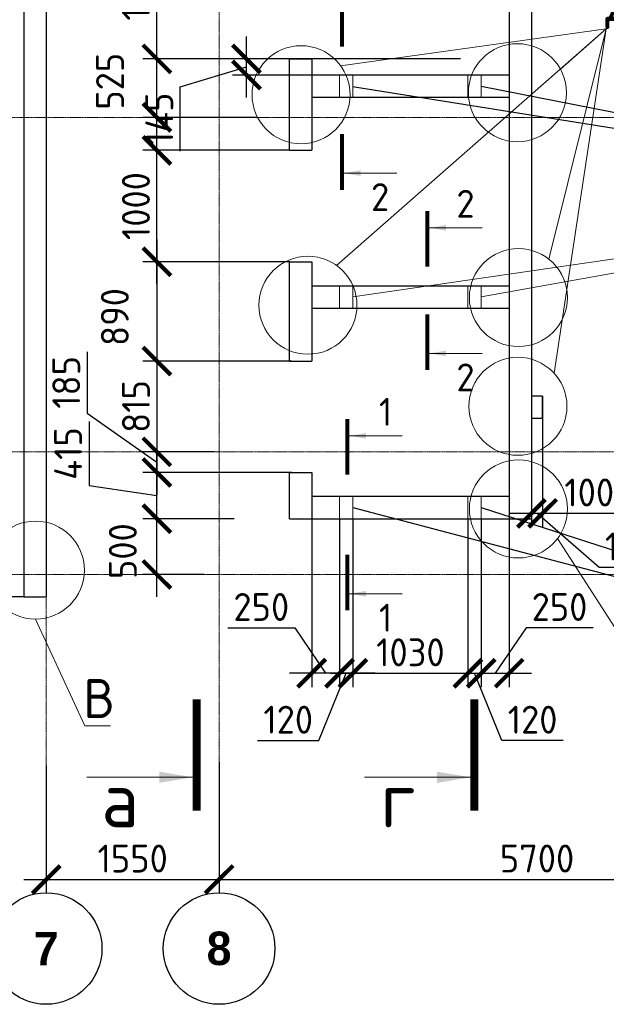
# Model space of a CAD drawing. Header units: millimetres. Extents: x 247266 to 730847, y -636031 to 10052.
# Tile 204 of 256: x 457405 to 462664, y -180260 to -171428. Entities that reach past the tile are written whole.
import ezdxf

# ---------------------------------------------------------------- set-up
doc = ezdxf.new("R2010")
doc.units = ezdxf.units.MM
doc.linetypes.add('______5', pattern=[1100, 800, -100, 100, -100])
doc.linetypes.add('осевая', pattern=[50.8, 31.75, -6.35, 6.35, -6.35])
for name, color, linetype, lineweight in [('Надписи', 7, 'Continuous', 18), ('Оси', 7, '______5', 18), ('СТЕНЫ', 7, 'Continuous', 30), ('ТОНКИЕ', 7, 'Continuous', 9), ('Узлы', 7, 'Continuous', 0)]:
    doc.layers.add(name, color=color, linetype=linetype, lineweight=lineweight)
for name, color, linetype in [('РАЗМЕРЫ', 7, 'Continuous'), ('СПДС_РАЗМЕРЫ', 7, 'Continuous'), ('СПДС_СИМВОЛЫ', 7, 'Continuous')]:
    doc.layers.add(name, color=color, linetype=linetype)
doc.styles.add('Century Gothic', font='GOTHIC.TTF')
doc.styles.add('GOST-2.304_Type-B', font='GOST_Common.ttf')
doc.dimstyles.new('СПДС', dxfattribs={"dimscale": 100, "dimtxt": 2.5, "dimasz": 2.5, "dimexe": 1.25, "dimexo": 0, "dimtad": 1, "dimdec": 0, "dimtxsty": 'GOST-2.304_Type-B', "dimblk": 'ARCHTICK', "dimcen": 2.5, "dimdle": 2, "dimadec": 0, "dimazin": 2, "dimtfac": 0.75, "dimtdec": 0, "dimtmove": 1, "dimatfit": 3, "dimfxl": 1, "dimtolj": 1, "dimarcsym": 1})

# ---------------------------------------------------------------- blocks, each defined once
blk = doc.blocks.new('_ArchTick')
at = {"color": 0, "linetype": 'ByBlock', "const_width": 0.15}
blk.add_lwpolyline([(-0.5, -0.5), (0.5, 0.5)], dxfattribs=at)
blk = doc.blocks.new('*D219')
at = {"layer": 'DEFPOINTS', "color": 0, "ltscale": 100}
for p in [(457216.3, -176404.6), (456710.3, -176604.6), (457443.2, -176604.6)]:
    blk.add_point(p, dxfattribs=at)
at = {"layer": 'РАЗМЕРЫ', "color": 0, "lineweight": -2}
for p, q in [((456710.3, -176204.6), (456710.3, -176804.6)), ((457216.3, -176404.6), (456585.3, -176404.6)), ((457443.2, -176604.6), (456585.3, -176604.6))]:
    blk.add_line(p, q, dxfattribs=at)
at = {"layer": 'РАЗМЕРЫ', "color": 0, "lineweight": -2, "ltscale": 100, "xscale": 250, "yscale": 250, "zscale": 250}
for p, rotation in [((456710.3, -176404.6), 90), ((456710.3, -176604.6), 270)]:
    blk.add_blockref('_ArchTick', p, dxfattribs=dict(at, rotation=rotation))
at = {"layer": 'РАЗМЕРЫ', "color": 0, "lineweight": 0, "ltscale": 100, "insert": (456357.2, -176139.5), "char_height": 250, "attachment_point": 5, "rotation": 90, "style": 'GOST-2.304_Type-B'}
blk.add_mtext('\\A1;200', dxfattribs=at)
blk = doc.blocks.new('*D334')
at = {"layer": 'DEFPOINTS', "color": 0, "ltscale": 100}
for p in [(462093.1, -174804.6), (463093.1, -174838.5), (462093.1, -175856.1)]:
    blk.add_point(p, dxfattribs=at)
at = {"layer": 'РАЗМЕРЫ', "color": 0, "lineweight": -2}
for p, q in [((462093.1, -174804.6), (462093.1, -175981.1)), ((463093.1, -174838.5), (463093.1, -175981.1)), ((463293.1, -175856.1), (461893.1, -175856.1))]:
    blk.add_line(p, q, dxfattribs=at)
at = {"layer": 'РАЗМЕРЫ', "color": 0, "lineweight": -2, "ltscale": 100, "xscale": 250, "yscale": 250, "zscale": 250, "rotation": 180}
blk.add_blockref('_ArchTick', (462093.1, -175856.1), dxfattribs=at)
at = {"layer": 'РАЗМЕРЫ', "color": 0, "lineweight": -2, "ltscale": 100, "xscale": 250, "yscale": 250, "zscale": 250}
blk.add_blockref('_ArchTick', (463093.1, -175856.1), dxfattribs=at)
at = {"layer": 'РАЗМЕРЫ', "color": 0, "lineweight": 0, "ltscale": 100, "insert": (462593.1, -175668.5), "char_height": 250, "attachment_point": 5, "style": 'GOST-2.304_Type-B'}
blk.add_mtext('\\A1;1000', dxfattribs=at)
blk = doc.blocks.new('*D335')
at = {"layer": 'DEFPOINTS', "color": 0, "ltscale": 100}
for p in [(461993.1, -174806.4), (462093.1, -174804.6), (461993.1, -175856.1)]:
    blk.add_point(p, dxfattribs=at)
at = {"layer": 'РАЗМЕРЫ', "color": 0, "lineweight": -2}
for p, q in [((461993.1, -174806.4), (461993.1, -175981.1)), ((462093.1, -174804.6), (462093.1, -175981.1)), ((462293.1, -175856.1), (461793.1, -175856.1)), ((462600, -176340.8), (462043.1, -175856.1)), ((463150.4, -176340.8), (462600, -176340.8))]:
    blk.add_line(p, q, dxfattribs=at)
at = {"layer": 'РАЗМЕРЫ', "color": 0, "lineweight": -2, "ltscale": 100, "xscale": 250, "yscale": 250, "zscale": 250}
blk.add_blockref('_ArchTick', (461993.1, -175856.1), dxfattribs=at)
at = {"layer": 'РАЗМЕРЫ', "color": 0, "lineweight": -2, "ltscale": 100, "xscale": 250, "yscale": 250, "zscale": 250, "rotation": 180}
blk.add_blockref('_ArchTick', (462093.1, -175856.1), dxfattribs=at)
at = {"layer": 'РАЗМЕРЫ', "color": 0, "lineweight": 0, "ltscale": 100, "insert": (462875.2, -176153.2), "char_height": 250, "attachment_point": 5, "style": 'GOST-2.304_Type-B'}
blk.add_mtext('\\A1;100', dxfattribs=at)
blk = doc.blocks.new('NSY101')
at = {"color": 0, "linetype": 'ByBlock', "lineweight": -2}
blk.add_circle((0, 0), 50, dxfattribs=at)
blk = doc.blocks.new('СЛОЖНЫЙ_ОБЪЕКТ_34')
at = {"layer": 'Оси', "color": 16, "linetype": 'Continuous', "lineweight": 25, "transparency": 33554687, "xscale": 9.999999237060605, "yscale": 9.999999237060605, "zscale": 9.999999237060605}
blk.add_blockref('NSY101', (24563, -43009.5), dxfattribs=at)
at = {"layer": 'Оси', "color": 16, "linetype": 'Continuous', "lineweight": 25, "transparency": 33554687, "insert": (24563, -43009.5), "char_height": 300, "width": 385, "attachment_point": 5, "style": 'Century Gothic'}
blk.add_mtext('\\A1;{\\fCentury Gothic|i0|b1;\\H300.000000;\\W1.000000;\\C16;7}\\P', dxfattribs=at)
blk = doc.blocks.new('СЛОЖНЫЙ_ОБЪЕКТ_35')
at = {"layer": 'Оси', "color": 16, "linetype": 'Continuous', "lineweight": 25, "transparency": 33554687, "xscale": 9.999999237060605, "yscale": 9.999999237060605, "zscale": 9.999999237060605}
blk.add_blockref('NSY101', (26113, -43009.5), dxfattribs=at)
at = {"layer": 'Оси', "color": 16, "linetype": 'Continuous', "lineweight": 25, "transparency": 33554687, "insert": (26113, -43009.5), "char_height": 300, "width": 385, "attachment_point": 5, "style": 'Century Gothic'}
blk.add_mtext('\\A1;{\\fCentury Gothic|i0|b1;\\H300.000000;\\W1.000000;\\C16;8}\\P', dxfattribs=at)
blk = doc.blocks.new('*D605')
at = {"layer": 'DEFPOINTS', "color": 0, "ltscale": 100}
for p in [(457643.2, -178117.6), (459193.2, -178087.7), (459193.2, -179140.2)]:
    blk.add_point(p, dxfattribs=at)
at = {"layer": 'РАЗМЕРЫ', "color": 0, "lineweight": -2}
for p, q in [((457643.2, -178117.6), (457643.2, -179265.2)), ((459193.2, -178087.7), (459193.2, -179265.2)), ((457443.2, -179140.2), (459393.2, -179140.2))]:
    blk.add_line(p, q, dxfattribs=at)
at = {"layer": 'РАЗМЕРЫ', "color": 0, "lineweight": -2, "ltscale": 100, "xscale": 250, "yscale": 250, "zscale": 250, "rotation": 180}
blk.add_blockref('_ArchTick', (457643.2, -179140.2), dxfattribs=at)
at = {"layer": 'РАЗМЕРЫ', "color": 0, "lineweight": -2, "ltscale": 100, "xscale": 250, "yscale": 250, "zscale": 250}
blk.add_blockref('_ArchTick', (459193.2, -179140.2), dxfattribs=at)
at = {"layer": 'РАЗМЕРЫ', "color": 0, "lineweight": 0, "ltscale": 100, "insert": (458418.2, -178952.6), "char_height": 250, "attachment_point": 5, "style": 'GOST-2.304_Type-B'}
blk.add_mtext('\\A1;1550', dxfattribs=at)
blk = doc.blocks.new('*D606')
at = {"layer": 'DEFPOINTS', "color": 0, "ltscale": 100}
for p in [(459193.2, -178366.3), (464893.2, -178475.8), (464893.2, -179140.2)]:
    blk.add_point(p, dxfattribs=at)
at = {"layer": 'РАЗМЕРЫ', "color": 0, "lineweight": -2}
for p, q in [((459193.2, -178366.3), (459193.2, -179265.2)), ((464893.2, -178475.8), (464893.2, -179265.2)), ((458993.2, -179140.2), (465093.2, -179140.2))]:
    blk.add_line(p, q, dxfattribs=at)
at = {"layer": 'РАЗМЕРЫ', "color": 0, "lineweight": -2, "ltscale": 100, "xscale": 250, "yscale": 250, "zscale": 250, "rotation": 180}
blk.add_blockref('_ArchTick', (459193.2, -179140.2), dxfattribs=at)
at = {"layer": 'РАЗМЕРЫ', "color": 0, "lineweight": -2, "ltscale": 100, "xscale": 250, "yscale": 250, "zscale": 250}
blk.add_blockref('_ArchTick', (464893.2, -179140.2), dxfattribs=at)
at = {"layer": 'РАЗМЕРЫ', "color": 0, "lineweight": 0, "ltscale": 100, "insert": (462043.2, -178952.3), "char_height": 250, "attachment_point": 5, "style": 'GOST-2.304_Type-B'}
blk.add_mtext('\\A1;5700', dxfattribs=at)
blk = doc.blocks.new('*D1403')
at = {"layer": 'DEFPOINTS', "color": 0, "ltscale": 100}
for p in [(458635.1, -175904.6), (459329.4, -175904.6), (459057.6, -176404.6)]:
    blk.add_point(p, dxfattribs=at)
at = {"layer": 'РАЗМЕРЫ', "color": 0, "lineweight": -2}
for p, q in [((458635.1, -176604.6), (458635.1, -175704.6)), ((459329.4, -175904.6), (458510.1, -175904.6)), ((459057.6, -176404.6), (458510.1, -176404.6))]:
    blk.add_line(p, q, dxfattribs=at)
at = {"layer": 'РАЗМЕРЫ', "color": 0, "lineweight": -2, "ltscale": 100, "xscale": 250, "yscale": 250, "zscale": 250}
for p, rotation in [((458635.1, -175904.6), 90), ((458635.1, -176404.6), 270)]:
    blk.add_blockref('_ArchTick', p, dxfattribs=dict(at, rotation=rotation))
at = {"layer": 'РАЗМЕРЫ', "color": 0, "lineweight": 0, "ltscale": 100, "insert": (458329.8, -176194.7), "char_height": 250, "attachment_point": 5, "rotation": 90, "style": 'GOST-2.304_Type-B'}
blk.add_mtext('\\A1;500', dxfattribs=at)
blk = doc.blocks.new('*D1404')
at = {"layer": 'DEFPOINTS', "color": 0, "ltscale": 100}
for p in [(458635.1, -175489.6), (459101.4, -175489.6), (459147.4, -175904.6)]:
    blk.add_point(p, dxfattribs=at)
at = {"layer": 'РАЗМЕРЫ', "color": 0, "lineweight": -2}
for p, q in [((458026.7, -175031.9), (458026.7, -175607.3)), ((458635.1, -176104.6), (458635.1, -175289.6)), ((459101.4, -175489.6), (458510.1, -175489.6)), ((458026.7, -175607.3), (458635.1, -175697.1)), ((459147.4, -175904.6), (458510.1, -175904.6))]:
    blk.add_line(p, q, dxfattribs=at)
at = {"layer": 'РАЗМЕРЫ', "color": 0, "lineweight": -2, "ltscale": 100, "xscale": 250, "yscale": 250, "zscale": 250}
for p, rotation in [((458635.1, -175489.6), 90), ((458635.1, -175904.6), 270)]:
    blk.add_blockref('_ArchTick', p, dxfattribs=dict(at, rotation=rotation))
at = {"layer": 'РАЗМЕРЫ', "color": 0, "lineweight": 0, "ltscale": 100, "insert": (457839.1, -175319.6), "char_height": 250, "attachment_point": 5, "rotation": 90, "style": 'GOST-2.304_Type-B'}
blk.add_mtext('\\A1;415', dxfattribs=at)
blk = doc.blocks.new('*D1405')
at = {"layer": 'DEFPOINTS', "color": 0, "ltscale": 100}
for p in [(459147.4, -175304.6), (458635.1, -175489.6), (459846.1, -175489.6)]:
    blk.add_point(p, dxfattribs=at)
at = {"layer": 'РАЗМЕРЫ', "color": 0, "lineweight": -2}
for p, q in [((458010.3, -174405.9), (458010.3, -174956.3)), ((458010.3, -174956.3), (458635.1, -175397.1)), ((458635.1, -175104.6), (458635.1, -175689.6)), ((459147.4, -175304.6), (458510.1, -175304.6)), ((459846.1, -175489.6), (458510.1, -175489.6))]:
    blk.add_line(p, q, dxfattribs=at)
at = {"layer": 'РАЗМЕРЫ', "color": 0, "lineweight": -2, "ltscale": 100, "xscale": 250, "yscale": 250, "zscale": 250}
for p, rotation in [((458635.1, -175304.6), 90), ((458635.1, -175489.6), 270)]:
    blk.add_blockref('_ArchTick', p, dxfattribs=dict(at, rotation=rotation))
at = {"layer": 'РАЗМЕРЫ', "color": 0, "lineweight": 0, "ltscale": 100, "insert": (457822.7, -174681.1), "char_height": 250, "attachment_point": 5, "rotation": 90, "style": 'GOST-2.304_Type-B'}
blk.add_mtext('\\A1;185', dxfattribs=at)
blk = doc.blocks.new('*D1406')
at = {"layer": 'DEFPOINTS', "color": 0, "ltscale": 100}
for p in [(458635.1, -172599.6), (459822.1, -172599.6), (459247.2, -173599.6)]:
    blk.add_point(p, dxfattribs=at)
at = {"layer": 'РАЗМЕРЫ', "color": 0, "lineweight": -2}
for p, q in [((458635.1, -173799.6), (458635.1, -172399.6)), ((459822.1, -172599.6), (458510.1, -172599.6)), ((459247.2, -173599.6), (458510.1, -173599.6))]:
    blk.add_line(p, q, dxfattribs=at)
at = {"layer": 'РАЗМЕРЫ', "color": 0, "lineweight": -2, "ltscale": 100, "xscale": 250, "yscale": 250, "zscale": 250}
for p, rotation in [((458635.1, -172599.6), 90), ((458635.1, -173599.6), 270)]:
    blk.add_blockref('_ArchTick', p, dxfattribs=dict(at, rotation=rotation))
at = {"layer": 'РАЗМЕРЫ', "color": 0, "lineweight": 0, "ltscale": 100, "insert": (458447.5, -173099.6), "char_height": 250, "attachment_point": 5, "rotation": 90, "style": 'GOST-2.304_Type-B'}
blk.add_mtext('\\A1;1000', dxfattribs=at)
blk = doc.blocks.new('*D1407')
at = {"layer": 'DEFPOINTS', "color": 0, "ltscale": 100}
for p in [(458635.1, -171779.6), (459020.1, -171779.6), (459532.6, -172304.6)]:
    blk.add_point(p, dxfattribs=at)
at = {"layer": 'РАЗМЕРЫ', "color": 0, "lineweight": -2}
for p, q in [((458635.1, -172504.6), (458635.1, -171579.6)), ((459020.1, -171779.6), (458510.1, -171779.6)), ((459532.6, -172304.6), (458510.1, -172304.6))]:
    blk.add_line(p, q, dxfattribs=at)
at = {"layer": 'РАЗМЕРЫ', "color": 0, "lineweight": -2, "ltscale": 100, "xscale": 250, "yscale": 250, "zscale": 250}
for p, rotation in [((458635.1, -171779.6), 90), ((458635.1, -172304.6), 270)]:
    blk.add_blockref('_ArchTick', p, dxfattribs=dict(at, rotation=rotation))
at = {"layer": 'РАЗМЕРЫ', "color": 0, "lineweight": 0, "ltscale": 100, "insert": (458215, -171980.3), "char_height": 250, "attachment_point": 5, "rotation": 90, "style": 'GOST-2.304_Type-B'}
blk.add_mtext('\\A1;525', dxfattribs=at)
blk = doc.blocks.new('*D1410')
at = {"layer": 'DEFPOINTS', "color": 0, "ltscale": 100}
for p in [(459829.7, -173599.6), (458635.1, -174489.6), (459841.7, -174489.6)]:
    blk.add_point(p, dxfattribs=at)
at = {"layer": 'РАЗМЕРЫ', "color": 0, "lineweight": -2}
for p, q in [((458635.1, -173399.6), (458635.1, -174689.6)), ((459829.7, -173599.6), (458510.1, -173599.6)), ((459841.7, -174489.6), (458510.1, -174489.6))]:
    blk.add_line(p, q, dxfattribs=at)
at = {"layer": 'РАЗМЕРЫ', "color": 0, "lineweight": -2, "ltscale": 100, "xscale": 250, "yscale": 250, "zscale": 250}
for p, rotation in [((458635.1, -173599.6), 90), ((458635.1, -174489.6), 270)]:
    blk.add_blockref('_ArchTick', p, dxfattribs=dict(at, rotation=rotation))
at = {"layer": 'РАЗМЕРЫ', "color": 0, "lineweight": 0, "ltscale": 100, "insert": (458258.2, -174094.9), "char_height": 250, "attachment_point": 5, "rotation": 90, "style": 'GOST-2.304_Type-B'}
blk.add_mtext('\\A1;890', dxfattribs=at)
blk = doc.blocks.new('*D1411')
at = {"layer": 'DEFPOINTS', "color": 0, "ltscale": 100}
for p in [(459841.7, -174489.6), (458635.1, -175304.6), (458959.3, -175304.6)]:
    blk.add_point(p, dxfattribs=at)
at = {"layer": 'РАЗМЕРЫ', "color": 0, "lineweight": -2}
for p, q in [((458635.1, -174289.6), (458635.1, -175504.6)), ((459841.7, -174489.6), (458510.1, -174489.6)), ((458959.3, -175304.6), (458510.1, -175304.6))]:
    blk.add_line(p, q, dxfattribs=at)
at = {"layer": 'РАЗМЕРЫ', "color": 0, "lineweight": -2, "ltscale": 100, "xscale": 250, "yscale": 250, "zscale": 250}
for p, rotation in [((458635.1, -174489.6), 90), ((458635.1, -175304.6), 270)]:
    blk.add_blockref('_ArchTick', p, dxfattribs=dict(at, rotation=rotation))
at = {"layer": 'РАЗМЕРЫ', "color": 0, "lineweight": 0, "ltscale": 100, "insert": (458447.5, -174897.1), "char_height": 250, "attachment_point": 5, "rotation": 90, "style": 'GOST-2.304_Type-B'}
blk.add_mtext('\\A1;815', dxfattribs=at)
blk = doc.blocks.new('*D1412')
at = {"layer": 'DEFPOINTS', "color": 0, "ltscale": 100}
for p in [(458635.1, -170479.1), (458827.3, -170479.1), (459823.1, -171779.6)]:
    blk.add_point(p, dxfattribs=at)
at = {"layer": 'РАЗМЕРЫ', "color": 0, "lineweight": -2}
for p, q in [((458635.1, -171979.6), (458635.1, -170279.1)), ((458827.3, -170479.1), (458510.1, -170479.1)), ((459823.1, -171779.6), (458510.1, -171779.6))]:
    blk.add_line(p, q, dxfattribs=at)
at = {"layer": 'РАЗМЕРЫ', "color": 0, "lineweight": -2, "ltscale": 100, "xscale": 250, "yscale": 250, "zscale": 250}
for p, rotation in [((458635.1, -170479.1), 90), ((458635.1, -171779.6), 270)]:
    blk.add_blockref('_ArchTick', p, dxfattribs=dict(at, rotation=rotation))
at = {"layer": 'РАЗМЕРЫ', "color": 0, "lineweight": 0, "ltscale": 100, "insert": (458447.5, -171129.3), "char_height": 250, "attachment_point": 5, "rotation": 90, "style": 'GOST-2.304_Type-B'}
blk.add_mtext('\\A1;1300', dxfattribs=at)
blk = doc.blocks.new('*D1413')
at = {"layer": 'DEFPOINTS', "color": 0, "ltscale": 100}
for p in [(459438.2, -171779.6), (461357.7, -171779.6), (460023.1, -171924.6)]:
    blk.add_point(p, dxfattribs=at)
at = {"layer": 'РАЗМЕРЫ', "color": 0, "lineweight": -2}
for p, q in [((459438.2, -172124.6), (459438.2, -171579.6)), ((461357.7, -171779.6), (459313.2, -171779.6)), ((458844.1, -172030.3), (459438.2, -171852.1)), ((460023.1, -171924.6), (459313.2, -171924.6)), ((458844.1, -172605.7), (458844.1, -172030.3))]:
    blk.add_line(p, q, dxfattribs=at)
at = {"layer": 'РАЗМЕРЫ', "color": 0, "lineweight": -2, "ltscale": 100, "xscale": 250, "yscale": 250, "zscale": 250}
for p, rotation in [((459438.2, -171779.6), 90), ((459438.2, -171924.6), 270)]:
    blk.add_blockref('_ArchTick', p, dxfattribs=dict(at, rotation=rotation))
at = {"layer": 'РАЗМЕРЫ', "color": 0, "lineweight": 0, "ltscale": 100, "insert": (458656.4, -172318), "char_height": 250, "attachment_point": 5, "rotation": 90, "style": 'GOST-2.304_Type-B'}
blk.add_mtext('\\A1;145', dxfattribs=at)
blk = doc.blocks.new('*D3742')
at = {"layer": 'DEFPOINTS', "color": 0, "ltscale": 100}
for p in [(460023.1, -175904.6), (460273.1, -175904.6), (460023.1, -177290.2)]:
    blk.add_point(p, dxfattribs=at)
at = {"layer": 'СПДС_РАЗМЕРЫ', "color": 0, "lineweight": -2, "ltscale": 100}
for p, q in [((460023.1, -175904.6), (460023.1, -177415.2)), ((460273.1, -175904.6), (460273.1, -177415.2)), ((459270.9, -176883.4), (459871.4, -176883.4)), ((459871.4, -176883.4), (460148.1, -177290.2)), ((460473.1, -177290.2), (459823.1, -177290.2))]:
    blk.add_line(p, q, dxfattribs=at)
at = {"layer": 'СПДС_РАЗМЕРЫ', "color": 0, "lineweight": -2, "ltscale": 100, "xscale": 250, "yscale": 250, "zscale": 250, "rotation": 180}
blk.add_blockref('_ArchTick', (460023.1, -177290.2), dxfattribs=at)
at = {"layer": 'СПДС_РАЗМЕРЫ', "color": 0, "lineweight": -2, "ltscale": 100, "xscale": 250, "yscale": 250, "zscale": 250}
blk.add_blockref('_ArchTick', (460273.1, -177290.2), dxfattribs=at)
at = {"layer": 'СПДС_РАЗМЕРЫ', "color": 0, "ltscale": 100, "insert": (459571.2, -176695.8), "char_height": 250, "attachment_point": 5, "style": 'GOST-2.304_Type-B'}
blk.add_mtext('\\A1;250', dxfattribs=at)
blk = doc.blocks.new('*D3743')
at = {"layer": 'DEFPOINTS', "color": 0, "ltscale": 100}
for p in [(460273.1, -175904.6), (460393.1, -175904.6), (460273.1, -177290.2)]:
    blk.add_point(p, dxfattribs=at)
at = {"layer": 'СПДС_РАЗМЕРЫ', "color": 0, "lineweight": -2, "ltscale": 100}
for p, q in [((460273.1, -175904.6), (460273.1, -177415.2)), ((460393.1, -175904.6), (460393.1, -177415.2)), ((460593.1, -177290.2), (460073.1, -177290.2)), ((460087.8, -177894.5), (460333.1, -177290.2)), ((459537.3, -177894.5), (460087.8, -177894.5))]:
    blk.add_line(p, q, dxfattribs=at)
at = {"layer": 'СПДС_РАЗМЕРЫ', "color": 0, "lineweight": -2, "ltscale": 100, "xscale": 250, "yscale": 250, "zscale": 250}
blk.add_blockref('_ArchTick', (460273.1, -177290.2), dxfattribs=at)
at = {"layer": 'СПДС_РАЗМЕРЫ', "color": 0, "lineweight": -2, "ltscale": 100, "xscale": 250, "yscale": 250, "zscale": 250, "rotation": 180}
blk.add_blockref('_ArchTick', (460393.1, -177290.2), dxfattribs=at)
at = {"layer": 'СПДС_РАЗМЕРЫ', "color": 0, "ltscale": 100, "insert": (459812.5, -177706.8), "char_height": 250, "attachment_point": 5, "style": 'GOST-2.304_Type-B'}
blk.add_mtext('\\A1;120', dxfattribs=at)
blk = doc.blocks.new('*D3744')
at = {"layer": 'DEFPOINTS', "color": 0, "ltscale": 100}
for p in [(460393.1, -175904.6), (461423.1, -175904.6), (461423.1, -177290.2)]:
    blk.add_point(p, dxfattribs=at)
at = {"layer": 'СПДС_РАЗМЕРЫ', "color": 0, "lineweight": -2, "ltscale": 100}
for p, q in [((460393.1, -175904.6), (460393.1, -177415.2)), ((461423.1, -175904.6), (461423.1, -177415.2)), ((460193.1, -177290.2), (461623.1, -177290.2))]:
    blk.add_line(p, q, dxfattribs=at)
at = {"layer": 'СПДС_РАЗМЕРЫ', "color": 0, "lineweight": -2, "ltscale": 100, "xscale": 250, "yscale": 250, "zscale": 250, "rotation": 180}
blk.add_blockref('_ArchTick', (460393.1, -177290.2), dxfattribs=at)
at = {"layer": 'СПДС_РАЗМЕРЫ', "color": 0, "lineweight": -2, "ltscale": 100, "xscale": 250, "yscale": 250, "zscale": 250}
blk.add_blockref('_ArchTick', (461423.1, -177290.2), dxfattribs=at)
at = {"layer": 'СПДС_РАЗМЕРЫ', "color": 0, "ltscale": 100, "insert": (460908.1, -177102.6), "char_height": 250, "attachment_point": 5, "style": 'GOST-2.304_Type-B'}
blk.add_mtext('\\A1;1030', dxfattribs=at)
blk = doc.blocks.new('*D3745')
at = {"layer": 'DEFPOINTS', "color": 0, "ltscale": 100}
for p in [(461543.1, -175904.6), (461793.1, -175904.6), (461793.1, -177290.2)]:
    blk.add_point(p, dxfattribs=at)
at = {"layer": 'СПДС_РАЗМЕРЫ', "color": 0, "lineweight": -2, "ltscale": 100}
for p, q in [((461543.1, -175904.6), (461543.1, -177415.2)), ((461793.1, -175904.6), (461793.1, -177415.2)), ((461944.8, -176883.4), (461668.1, -177290.2)), ((462545.3, -176883.4), (461944.8, -176883.4)), ((461343.1, -177290.2), (461993.1, -177290.2))]:
    blk.add_line(p, q, dxfattribs=at)
at = {"layer": 'СПДС_РАЗМЕРЫ', "color": 0, "lineweight": -2, "ltscale": 100, "xscale": 250, "yscale": 250, "zscale": 250, "rotation": 180}
blk.add_blockref('_ArchTick', (461543.1, -177290.2), dxfattribs=at)
at = {"layer": 'СПДС_РАЗМЕРЫ', "color": 0, "lineweight": -2, "ltscale": 100, "xscale": 250, "yscale": 250, "zscale": 250}
blk.add_blockref('_ArchTick', (461793.1, -177290.2), dxfattribs=at)
at = {"layer": 'СПДС_РАЗМЕРЫ', "color": 0, "ltscale": 100, "insert": (462245, -176695.8), "char_height": 250, "attachment_point": 5, "style": 'GOST-2.304_Type-B'}
blk.add_mtext('\\A1;250', dxfattribs=at)
blk = doc.blocks.new('*D3746')
at = {"layer": 'DEFPOINTS', "color": 0, "ltscale": 100}
for p in [(461423.1, -175904.6), (461543.1, -175904.6), (461543.1, -177290.2)]:
    blk.add_point(p, dxfattribs=at)
at = {"layer": 'СПДС_РАЗМЕРЫ', "color": 0, "lineweight": -2, "ltscale": 100}
for p, q in [((461423.1, -175904.6), (461423.1, -177415.2)), ((461543.1, -175904.6), (461543.1, -177415.2)), ((461223.1, -177290.2), (461743.1, -177290.2)), ((461728.4, -177894.5), (461483.1, -177290.2)), ((462278.9, -177894.5), (461728.4, -177894.5))]:
    blk.add_line(p, q, dxfattribs=at)
at = {"layer": 'СПДС_РАЗМЕРЫ', "color": 0, "lineweight": -2, "ltscale": 100, "xscale": 250, "yscale": 250, "zscale": 250}
blk.add_blockref('_ArchTick', (461423.1, -177290.2), dxfattribs=at)
at = {"layer": 'СПДС_РАЗМЕРЫ', "color": 0, "lineweight": -2, "ltscale": 100, "xscale": 250, "yscale": 250, "zscale": 250, "rotation": 180}
blk.add_blockref('_ArchTick', (461543.1, -177290.2), dxfattribs=at)
at = {"layer": 'СПДС_РАЗМЕРЫ', "color": 0, "ltscale": 100, "insert": (462003.6, -177706.8), "char_height": 250, "attachment_point": 5, "style": 'GOST-2.304_Type-B'}
blk.add_mtext('\\A1;120', dxfattribs=at)

msp = doc.modelspace()

# ---------------------------------------------------------------- linework, layer by layer
at = {"layer": 'Надписи', "lineweight": 15, "ltscale": 0.3}
for p, q in [((460246.82, -173632.87, -720), (462664.2, -171508.83, -720)), ((460282.52, -171841.76, -720), (462664.2, -171508.83, -720)), ((462149.98, -173576.16, -720), (462664.2, -171508.83, -720)), ((462196.63, -174599.74, -720), (462664.2, -171508.83, -720)), ((462196.63, -174599.74, -720), (462664.2, -171508.83, -720)), ((462252.62, -171871.32, -720), (462664.2, -171508.83, -720)), ((462252.62, -171871.32, -720), (462664.2, -171508.83, -720)), ((462252.62, -171871.32, -720), (462664.2, -171508.83, -720)), ((462664.2, -171508.83, -720), (462664.3, -171508.83, -720)), ((462227.51, -176080.89, -720), (462795.1, -176964.77, -720)), ((462227.51, -176080.89, -720), (462795.1, -176964.77, -720)), ((462227.51, -176080.89, -720), (462795.1, -176964.77, -720)), ((457546.43, -176804.64, -360), (457990.1, -177762.56, -360)), ((457546.43, -176804.64, -360), (457990.1, -177762.56, -360)), ((457546.43, -176804.64, -360), (457990.1, -177762.56, -360)), ((457990.1, -177762.56, -360), (457990.2, -177762.56, -360)), ((457990.31, -177762.21, -360), (458220.52, -177762.21, -360))]:
    msp.add_line(p, q, dxfattribs=at)
at = {"layer": 'Надписи'}
for centre in [(459927.61, -172100.94, -360), (461867.25, -172082.56, -360), (459989.37, -173989.05, -360), (461876.44, -173920.14, -360), (461871.83, -174895.8, -720), (461876.44, -175816.52, -360), (457546.43, -176365.16)]:
    msp.add_circle(centre, 439.48, dxfattribs=at)
at = {"layer": 'Оси', "linetype": 'осевая', "lineweight": 0, "ltscale": 0.3, "transparency": 33554687}
for p, q in [((457643.2, -165446.24, -1120), (457643.2, -179244.01, -1120)), ((459193.2, -165446.24, -1120), (459193.2, -179244.01, -1120)), ((454105.92, -172304.56, -1120), (468250.56, -172304.56, -1120)), ((454105.92, -175304.56, -1120), (468250.56, -175304.56, -1120)), ((454105.92, -176404.56, -1120), (468250.56, -176404.56, -1120))]:
    msp.add_line(p, q, dxfattribs=at)
at = {"layer": 'СПДС_СИМВОЛЫ', "ltscale": 100}
for p, q in [((460390.03, -172026.92, -560), (466578.85, -173012.51)), ((461543.09, -172024.56, -560), (466578.85, -173012.51)), ((460393.09, -175804.56, -560), (466578.85, -177430.56)), ((461543.09, -175804.56, -560), (466578.85, -177430.56))]:
    msp.add_line(p, q, dxfattribs=at)
at = {"layer": 'СТЕНЫ', "linetype": 'Continuous', "transparency": 33554687}
for p, q in [((461793.09, -168954.56, -560), (461793.09, -175904.56, -560)), ((457443.09, -169204.56, -560), (457443.09, -176604.56, -560)), ((457643.09, -169154.56, -560), (457643.09, -176604.56, -560)), ((461993.09, -169154.56, -560), (461993.09, -174804.56, -560)), ((459823.09, -172599.56, -755.24), (459823.09, -171779.56, -560)), ((460023.09, -171779.56, -560), (460023.09, -172599.56, -755.24)), ((461793.09, -171924.56, -560), (460023.09, -171924.56, -560)), ((461793.09, -172124.56, -560), (460023.09, -172124.56, -560)), ((459823.09, -174489.56, -755.48), (459823.09, -173599.56, -558.9)), ((460023.09, -173599.56, -558.9), (460023.09, -174489.56, -755.48)), ((460023.09, -173814.56, -560), (461793.09, -173814.56, -560)), ((460023.09, -174014.56, -560), (461793.09, -174014.56, -560)), ((462093.09, -174804.56, -560), (461993.09, -174804.56, -560)), ((461993.09, -175004.56, -560), (461993.09, -175904.56, -560)), ((462093.09, -175004.56, -560), (461993.09, -175004.56, -560)), ((459823.09, -175904.56, -760), (459823.09, -175489.56, -760)), ((460023.09, -175489.56, -760), (460023.09, -175904.56, -760)), ((461793.09, -175704.56, -560), (460023.09, -175704.56, -560)), ((459823.09, -175904.56, -560), (461993.09, -175904.56, -560)), ((457443.09, -176604.56, -560), (457643.09, -176604.56, -560))]:
    msp.add_line(p, q, dxfattribs=at)
for points, elevation in [([(459823.09, -171779.56), (460023.09, -171779.56)], -560), ([(459823.09, -172599.56), (460023.09, -172599.56)], -560), ([(459823.09, -173599.56), (460023.09, -173599.56)], -560), ([(459823.09, -174489.56), (460023.09, -174489.56)], -755.48), ([(462093.09, -175004.56), (462093.09, -174804.56)], -560), ([(459823.09, -175489.56), (460023.09, -175489.56)], -513.61)]:
    msp.add_lwpolyline(points, dxfattribs=dict(at, elevation=elevation))
at = {"layer": 'ТОНКИЕ', "ltscale": 100}
for p, q in [((460273.09, -172124.56, -560), (460273.09, -171924.56, -560)), ((460393.09, -172124.56, -560), (460393.09, -171924.56, -560)), ((461423.09, -172124.56, -560), (461423.09, -171924.56, -560)), ((461543.09, -172124.56, -560), (461543.09, -171924.56, -560)), ((460393.09, -173914.56, -560), (466578.85, -173012.51)), ((466578.85, -173012.51), (461543.09, -173914.56, -560)), ((460273.09, -174014.56, -560), (460273.09, -173814.56, -560)), ((460393.09, -174014.56, -560), (460393.09, -173814.56, -560)), ((461423.09, -174014.56, -560), (461423.09, -173814.56, -560)), ((461543.09, -174014.56, -560), (461543.09, -173814.56, -560)), ((460273.09, -175904.56, -560), (460273.09, -175704.56, -560)), ((460393.09, -175904.56, -560), (460393.09, -175704.56, -560)), ((461423.09, -175904.56, -560), (461423.09, -175704.56, -560)), ((461543.09, -175904.56, -560), (461543.09, -175704.56, -560))]:
    msp.add_line(p, q, dxfattribs=at)
at = {"layer": 'Узлы', "linetype": 'Continuous', "lineweight": 0}
for p, q in [((460311.82, -172804.37), (460786.82, -172804.37)), ((461076.93, -173294.28), (461551.93, -173294.28)), ((461076.93, -174421.48), (461551.93, -174421.48)), ((460360.65, -175160.1), (460835.65, -175160.1)), ((460360.65, -176577.09), (460835.65, -176577.09)), ((458956.29, -178223.35, -360), (458006.29, -178223.35, -360)), ((461446.59, -178223.35, -360), (460496.59, -178223.35, -360))]:
    msp.add_line(p, q, dxfattribs=at)
at = {"layer": 'Узлы', "linetype": 'Continuous', "lineweight": 0, "const_width": 35}
for points in [[(460294.32, -171170.38), (460294.32, -171670.38)], [(460294.32, -172954.37), (460294.32, -172454.37)], [(461059.43, -173144.28), (461059.43, -173644.28)], [(461059.43, -174571.48), (461059.43, -174071.48)], [(460343.15, -175010.1), (460343.15, -175510.1)], [(460343.15, -176727.09), (460343.15, -176227.09)]]:
    msp.add_lwpolyline(points, dxfattribs=at)
at = {"layer": 'Узлы', "linetype": 'Continuous', "lineweight": 0, "const_width": 70, "elevation": -360}
for points in [[(458991.29, -178523.35), (458991.29, -177523.35)], [(461481.59, -178523.35), (461481.59, -177523.35)]]:
    msp.add_lwpolyline(points, dxfattribs=at)
at = {"layer": 'Узлы', "linetype": 'Continuous', "lineweight": 0}
for points in [[(460311.82, -172804.37), (460462.04, -172829.51), (460462.04, -172779.23)], [(461076.93, -173294.28), (461227.15, -173319.42), (461227.15, -173269.15)], [(461076.93, -174421.48), (461227.15, -174446.61), (461227.15, -174396.34)], [(460360.65, -175160.1), (460510.88, -175185.24), (460510.88, -175134.96)], [(460360.65, -176577.09), (460510.88, -176602.23), (460510.88, -176551.96)], [(458956.29, -178223.35, -360), (458655.84, -178273.63, -360), (458655.84, -178173.07, -360)], [(461446.59, -178223.35, -360), (461146.14, -178273.63, -360), (461146.14, -178173.07, -360)]]:
    msp.add_solid(points, dxfattribs=at)

# ---------------------------------------------------------------- block references
at = {"layer": 'Оси', "linetype": 'Continuous', "lineweight": 25, "transparency": 33554687}
for name in ['СЛОЖНЫЙ_ОБЪЕКТ_34', 'СЛОЖНЫЙ_ОБЪЕКТ_35']:
    msp.add_blockref(name, (433079.68, -136750.38, -1120), dxfattribs=at)

# ---------------------------------------------------------------- texts
at = {"layer": 'Надписи', "ltscale": 0.3, "char_height": 350, "attachment_point": 2, "style": 'GOST-2.304_Type-B'}
for s, insert in [('Д', (462806.92, -171088.48, -720)), ('В', (458115.31, -177342.21, -360))]:
    msp.add_mtext(s, dxfattribs=dict(at, insert=insert))
at = {"layer": 'Узлы', "linetype": 'Continuous', "lineweight": 0, "attachment_point": 5, "style": 'GOST-2.304_Type-B'}
for s, width, gutter_width, insert, char_height in [('2', 361.9399, 12.5, (460636.82, -173019.37), 250), ('2', 361.9399, 12.5, (461401.93, -173079.28), 250), ('2', 361.9399, 12.5, (461401.93, -174636.48), 250), ('1', 361.9399, 12.5, (460685.65, -174945.1), 250), ('1', 361.9399, 12.5, (460685.65, -176792.09), 250), ('а', 723.8798, 25, (458306.29, -178421.81, -360), 500), ('г', 723.8798, 25, (460796.59, -178421.81, -360), 500)]:
    msp.add_mtext_dynamic_manual_height_columns(s, width=width, gutter_width=gutter_width, heights=[0], dxfattribs=dict(at, insert=insert, char_height=char_height))

# ---------------------------------------------------------------- dimensions: what is measured, and where the dimension line sits
at = {"layer": 'РАЗМЕРЫ', "lineweight": 0}
for base, p1, p2, picture, middle in [((458635.15, -170479.09, -760), (459823.09, -171779.56, -560), (458827.25, -170479.09, -760), '*D1412', (458447.52, -171129.32, -760)), ((459438.19, -171779.56, -760), (460023.09, -171924.56, -760), (461357.68, -171779.56, -560), '*D1413', (458656.44, -172092.79, -760)), ((458635.15, -172599.56, -760), (459247.17, -173599.56, -760), (459822.11, -172599.56, -560), '*D1406', (458447.52, -173099.56, -760)), ((458635.15, -175304.56, -760), (459841.71, -174489.56, -755.48), (458959.29, -175304.56, -960), '*D1411', (458447.52, -174897.06, -760))]:
    dim = msp.add_linear_dim(base=base, p1=p1, p2=p2, angle=90, dimstyle='СПДС', dxfattribs=at)
    dim.commit()
    dim.dimension.update_dxf_attribs({"geometry": picture, "text_midpoint": middle})
for base, p1, p2, picture, middle in [((458635.15, -171779.56, -760), (459532.65, -172304.56, -1320), (459020.11, -171779.56, -760), '*D1407', (458402.6, -171980.3, -760)), ((458635.15, -174489.56, -760), (459829.67, -173599.56, -560), (459841.71, -174489.56, -755.48), '*D1410', (458445.86, -174094.93, -760)), ((458635.15, -175489.56, -760), (459147.43, -175304.56, -960), (459846.1, -175489.56, -513.61), '*D1405', (458010.31, -174893.81, -760)), ((458635.15, -175489.56, -760), (459147.43, -175904.56, -960), (459101.44, -175489.56, -760), '*D1404', (458026.68, -175544.81, -760)), ((458635.15, -175904.56, -760), (459057.65, -176404.56, -1320), (459329.4, -175904.56, -960), '*D1403', (458517.43, -176194.74, -760)), ((456710.31, -176604.56, -360), (457216.28, -176404.56, -920), (457443.24, -176604.56, -560), '*D219', (456544.81, -176139.47, -360))]:
    dim = msp.add_linear_dim(base=base, p1=p1, p2=p2, angle=90, dimstyle='СПДС', dxfattribs=at)
    dim.commit()
    dim.dimension.update_dxf_attribs({"geometry": picture, "text_midpoint": middle, "dimtype": 160})
dim = msp.add_linear_dim(base=(461993.09, -175856.1, -560), p1=(462093.09, -174804.56, -560), p2=(461993.09, -174806.39, -560), dimstyle='СПДС', dxfattribs=at)
dim.commit()
dim.dimension.update_dxf_attribs({"geometry": '*D335', "text_midpoint": (462662.47, -176340.8, -560), "dimtype": 160})
for base, p1, p2, picture, middle in [((462093.09, -175856.1, -560), (463093.09, -174838.49, -560), (462093.09, -174804.56, -560), '*D334', (462593.09, -175668.47, -560)), ((459193.2, -179140.19, -560), (457643.2, -178117.56, -1120), (459193.2, -178087.71, -1120), '*D605', (458418.2, -178952.56, -560)), ((464893.2, -179140.19, -560), (459193.2, -178366.31, -1120), (464893.2, -178475.76, -1120), '*D606', (462043.2, -178952.31, -560))]:
    dim = msp.add_linear_dim(base=base, p1=p1, p2=p2, dimstyle='СПДС', dxfattribs=at)
    dim.commit()
    dim.dimension.update_dxf_attribs({"geometry": picture, "text_midpoint": middle})
at = {"layer": 'СПДС_РАЗМЕРЫ', "ltscale": 100}
for base, p1, p2, picture, middle in [((460023.09, -177290.23, 14.39), (460273.09, -175904.56, 14.39), (460023.09, -175904.56, 14.39), '*D3742', (459808.89, -176883.38, 14.39)), ((460273.09, -177290.23, 14.39), (460393.09, -175904.56, 14.39), (460273.09, -175904.56, 14.39), '*D3743', (460025.25, -177894.47, 14.39))]:
    dim = msp.add_linear_dim(base=base, p1=p1, p2=p2, dimstyle='СПДС', dxfattribs=at)
    dim.commit()
    dim.dimension.update_dxf_attribs({"geometry": picture, "text_midpoint": middle, "dimtype": 160})
dim = msp.add_linear_dim(base=(461423.09, -177290.23, -1.29), p1=(460393.09, -175904.56, -1.29), p2=(461423.09, -175904.56, -1.29), dimstyle='СПДС', dxfattribs=at)
dim.commit()
dim.dimension.update_dxf_attribs({"geometry": '*D3744', "text_midpoint": (460908.09, -177102.6, -1.29)})
for base, p1, p2, picture, middle in [((461543.09, -177290.23, 14.39), (461423.09, -175904.56, 14.39), (461543.09, -175904.56, 14.39), '*D3746', (461790.93, -177894.47, 14.39)), ((461793.09, -177290.23, 14.39), (461543.09, -175904.56, 14.39), (461793.09, -175904.56, 14.39), '*D3745', (462007.29, -176883.38, 14.39))]:
    dim = msp.add_linear_dim(base=base, p1=p1, p2=p2, angle=180, dimstyle='СПДС', dxfattribs=at)
    dim.commit()
    dim.dimension.update_dxf_attribs({"geometry": picture, "text_midpoint": middle, "dimtype": 160})

doc.saveas('drawing.dxf')
